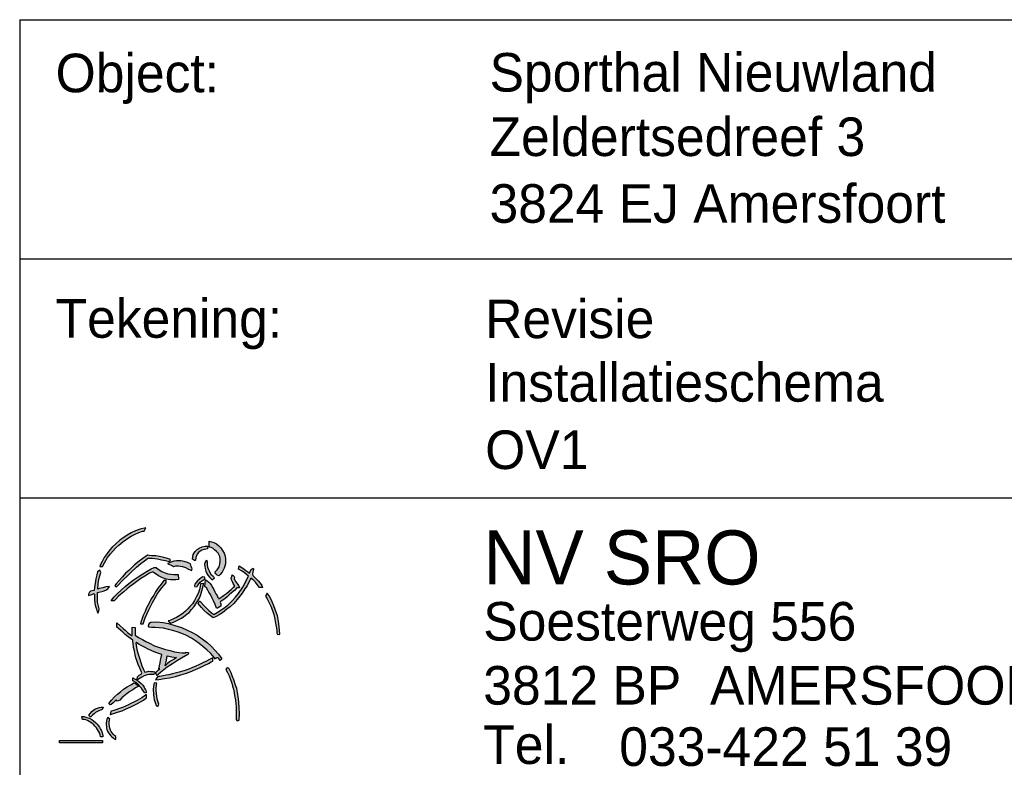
# Model space of a CAD drawing. Extents: x 0 to 594, y 0 to 420.
# Tile 4 of 7: x 436 to 486, y 35 to 73. Entities that reach past the tile are written whole.
import ezdxf
from ezdxf.enums import TextEntityAlignment as Align

# ---------------------------------------------------------------- set-up
doc = ezdxf.new("R2010")
doc.units = 0
doc.layers.get('0').update_dxf_attribs({"linetype": 'CONTINUOUS'})
for name, color, linetype in [('00att025', 2, 'CONTINUOUS'), ('00att035', 3, 'CONTINUOUS'), ('00att050', 4, 'CONTINUOUS'), ('00kad025', 2, 'CONTINUOUS'), ('00kad050', 4, 'CONTINUOUS'), ('BL$4----', 7, 'CONTINUOUS')]:
    doc.layers.add(name, color=color, linetype=linetype)
doc.styles.add('BURO-025', font='BUROFONT.shx', dxfattribs={"height": 2.5})
doc.styles.add('Comic Sans', font='comic.TTF', dxfattribs={"height": 250})

# ---------------------------------------------------------------- blocks, each defined once
blk = doc.blocks.new('nw stempel sro')
h = blk.add_hatch(color=150)
h.paths.add_polyline_path([(-153.799, 15.917), (-155.995, 15.917), (-155.995, 15.8), (-153.799, 15.8)])
h.paths.add_polyline_path([(-153.958, 16.604), (-154.021, 16.694), (-154.079, 16.764), (-154.157, 16.836), (-154.263, 16.923), (-154.355, 16.986), (-154.473, 17.054), (-154.606, 17.104), (-154.765, 17.148), (-154.857, 17.148), (-154.831, 16.998), (-154.78, 17.001), (-154.717, 16.993), (-154.654, 16.972), (-154.57, 16.935), (-154.48, 16.894), (-154.401, 16.848), (-154.326, 16.79), (-154.253, 16.728), (-154.19, 16.658), (-154.118, 16.571), (-154.053, 16.479), (-154.007, 16.402), (-153.966, 16.32), (-153.929, 16.211), (-153.913, 16.117), (-153.782, 16.117), (-153.787, 16.199), (-153.799, 16.247), (-153.818, 16.32), (-153.859, 16.423), (-153.9, 16.501)])
h.paths.add_polyline_path([(-154.069, 17.401), (-153.998, 17.434), (-153.906, 17.462), (-153.861, 17.479), (-153.824, 17.507), (-153.805, 17.545), (-153.775, 17.623), (-153.815, 17.63), (-153.878, 17.629), (-153.962, 17.612), (-154.056, 17.58), (-154.16, 17.537), (-154.252, 17.485), (-154.351, 17.395), (-154.422, 17.315), (-154.497, 17.216), (-154.495, 17.18), (-154.442, 17.135), (-154.409, 17.132), (-154.392, 17.143), (-154.37, 17.165), (-154.304, 17.227), (-154.231, 17.285), (-154.162, 17.345)])
h.paths.add_polyline_path([(-153.461, 16.871), (-153.452, 16.963), (-153.441, 16.991), (-153.437, 17.009), (-153.528, 17.09), (-153.566, 17.053), (-153.588, 16.998), (-153.609, 16.914), (-153.614, 16.816), (-153.614, 16.744), (-153.607, 16.628), (-153.598, 16.56), (-153.581, 16.483), (-153.55, 16.393), (-153.496, 16.308), (-153.452, 16.244), (-153.386, 16.161), (-153.332, 16.107), (-153.268, 16.06), (-153.207, 16.015), (-153.169, 15.992), (-153.13, 15.969), (-153.126, 16.124), (-153.191, 16.177), (-153.257, 16.24), (-153.307, 16.306), (-153.358, 16.385), (-153.397, 16.455), (-153.432, 16.545), (-153.448, 16.652), (-153.459, 16.759)])
h.paths.add_polyline_path([(-152.81, 17.441), (-152.592, 17.534), (-152.363, 17.633), (-152.197, 17.718), (-152.012, 17.81), (-151.875, 17.888), (-151.72, 17.98), (-151.609, 18.058), (-151.565, 18.095), (-151.558, 18.265), (-151.687, 18.176), (-151.798, 18.102), (-151.923, 18.036), (-152.038, 17.969), (-152.215, 17.877), (-152.356, 17.807), (-152.481, 17.74), (-152.64, 17.674), (-152.788, 17.607), (-152.936, 17.556), (-153.072, 17.5), (-153.224, 17.449), (-153.342, 17.412), (-153.383, 17.404), (-153.409, 17.257), (-153.397, 17.246), (-153.239, 17.294), (-152.984, 17.378)])
h.paths.add_polyline_path([(-152.544, 18.315), (-152.411, 18.418), (-152.262, 18.515), (-152.114, 18.602), (-151.96, 18.689), (-152.042, 18.765), (-152.139, 18.852), (-152.201, 18.863), (-152.278, 18.822), (-152.365, 18.771), (-152.549, 18.663), (-152.743, 18.535), (-152.892, 18.402), (-153.045, 18.279), (-153.199, 18.146), (-153.352, 17.973), (-153.485, 17.809), (-153.419, 17.737), (-153.357, 17.763), (-153.265, 17.85), (-153.183, 17.921), (-153.102, 17.998), (-153.061, 17.927), (-152.999, 17.942), (-152.922, 17.988), (-152.82, 18.095), (-152.713, 18.187)])
h.paths.add_polyline_path([(-151.834, 18.835), (-151.946, 18.939), (-152.042, 19.003), (-152.132, 19.053), (-152.265, 19.118), (-152.265, 18.967), (-152.211, 18.942), (-152.172, 18.921), (-152.096, 18.878), (-152.032, 18.82), (-151.967, 18.756), (-151.895, 18.68), (-151.82, 18.598), (-151.759, 18.501), (-151.702, 18.419), (-151.669, 18.333), (-151.623, 18.347), (-151.583, 18.372), (-151.583, 18.44), (-151.616, 18.505), (-151.655, 18.591), (-151.68, 18.648), (-151.752, 18.741)])
h.paths.add_polyline_path([(-151.063, 18.474), (-151.066, 18.609), (-151.056, 18.729), (-151.045, 18.799), (-151.038, 18.842), (-151.054, 18.842), (-151.174, 18.857), (-151.19, 18.775), (-151.211, 18.658), (-151.215, 18.566), (-151.218, 18.471), (-151.211, 18.333), (-151.208, 18.245), (-151.19, 18.132), (-151.162, 18.005), (-151.137, 17.909), (-151.098, 17.803), (-151.084, 17.743), (-151.049, 17.69), (-150.999, 17.673), (-150.953, 17.704), (-150.928, 17.775), (-150.985, 17.923), (-151.013, 18.043), (-151.034, 18.174), (-151.052, 18.326)])
h.paths.add_polyline_path([(-147.101, 19.017), (-147.182, 19.225), (-147.247, 19.371), (-147.313, 19.505), (-147.351, 19.582), (-147.369, 19.614), (-147.432, 19.629), (-147.481, 19.6), (-147.506, 19.546), (-147.433, 19.399), (-147.342, 19.214), (-147.277, 19.036), (-147.212, 18.848), (-147.169, 18.694), (-147.128, 18.545), (-147.094, 18.363), (-147.067, 18.221), (-147.017, 17.985), (-147.001, 17.812), (-146.994, 17.64), (-146.978, 17.386), (-146.978, 17.182), (-146.978, 16.987), (-146.952, 16.937), (-146.913, 16.933), (-146.832, 16.967), (-146.821, 17.317), (-146.836, 17.582), (-146.852, 17.874), (-146.882, 18.163), (-146.917, 18.379), (-146.959, 18.571), (-147.017, 18.751)])
h.paths.add_polyline_path([(-148.402, 19.852), (-148.266, 19.928), (-148.177, 19.971), (-148.173, 20.144), (-148.342, 20.051), (-148.495, 19.975), (-148.682, 19.89), (-148.898, 19.784), (-149.046, 19.716), (-149.25, 19.631), (-149.407, 19.564), (-149.598, 19.492), (-149.827, 19.424), (-150.035, 19.369), (-150.238, 19.318), (-150.425, 19.275), (-150.566, 19.254), (-150.71, 19.228), (-150.875, 19.194), (-150.954, 19.183), (-150.997, 19.178), (-151.095, 19.025), (-150.93, 19.038), (-150.645, 19.08), (-150.387, 19.123), (-150.086, 19.191), (-149.81, 19.267), (-149.568, 19.339), (-149.339, 19.42), (-149.055, 19.538), (-148.817, 19.644), (-148.584, 19.763)])
h.paths.add_polyline_path([(-148.254, 20.735), (-148.467, 20.923), (-148.718, 21.111), (-148.973, 21.291), (-149.228, 21.433), (-149.512, 21.575), (-149.771, 21.692), (-150.109, 21.796), (-150.435, 21.884), (-150.719, 21.942), (-151.029, 21.976), (-151.346, 21.967), (-151.385, 21.922), (-151.435, 21.838), (-151.451, 21.755), (-151.431, 21.7), (-151.314, 21.696), (-151.113, 21.692), (-150.912, 21.679), (-150.695, 21.654), (-150.436, 21.588), (-150.227, 21.537), (-150.001, 21.471), (-149.758, 21.378), (-149.558, 21.291), (-149.265, 21.144), (-149.065, 21.015), (-148.877, 20.869), (-148.684, 20.718), (-148.484, 20.543), (-148.3, 20.38), (-148.174, 20.25), (-148.037, 20.079), (-148.02, 20.117), (-147.974, 20.134), (-147.924, 20.134), (-147.869, 20.104), (-147.794, 20.004), (-147.719, 20.096), (-147.894, 20.334), (-148.049, 20.514)])
h.paths.add_polyline_path([(-149.442, 20.333), (-149.411, 20.412), (-149.547, 20.422), (-149.557, 20.396), (-149.584, 20.391), (-149.741, 20.391), (-149.888, 20.417), (-150.134, 20.448), (-150.349, 20.506), (-150.591, 20.558), (-150.89, 20.669), (-151.152, 20.758), (-151.404, 20.883), (-151.587, 20.967), (-151.766, 21.067), (-151.965, 21.177), (-152.138, 21.298), (-152.138, 21.691), (-152.29, 21.701), (-152.29, 21.271), (-152.332, 21.271), (-152.4, 21.329), (-152.526, 21.439), (-152.647, 21.549), (-152.757, 21.638), (-152.909, 21.775), (-153.082, 21.927), (-153.072, 21.712), (-152.993, 21.638), (-152.883, 21.549), (-152.762, 21.444), (-152.647, 21.334), (-152.505, 21.219), (-152.264, 21.046), (-152.259, 20.994), (-152.243, 20.878), (-152.222, 20.669), (-152.18, 20.501), (-152.133, 20.291), (-152.101, 20.134), (-152.038, 19.95), (-151.986, 19.798), (-151.891, 19.573), (-151.802, 19.368), (-151.829, 19.305), (-151.939, 19.248), (-152.028, 19.164), (-152.038, 19.059), (-152.028, 19.017), (-151.965, 19.054), (-151.891, 19.106), (-151.802, 19.159), (-151.676, 19.227), (-151.572, 19.264), (-151.44, 19.295), (-151.325, 19.295), (-151.21, 19.295), (-151.152, 19.332), (-151.126, 19.416), (-151.147, 19.426), (-151.215, 19.437), (-151.341, 19.442), (-151.435, 19.452), (-151.556, 19.426), (-151.645, 19.416), (-151.666, 19.442), (-151.739, 19.573), (-151.792, 19.735), (-151.855, 19.898), (-151.923, 20.118), (-151.991, 20.328), (-152.059, 20.569), (-152.096, 20.789), (-152.101, 20.91), (-152.07, 20.925), (-152.007, 20.878), (-151.939, 20.826), (-151.834, 20.768), (-151.671, 20.684), (-151.477, 20.579), (-151.294, 20.501), (-151.084, 20.417), (-150.785, 20.317), (-150.821, 20.165), (-150.848, 20.018), (-150.869, 19.882), (-150.926, 19.573), (-150.874, 19.583), (-150.942, 19.52), (-151.026, 19.442), (-151.105, 19.379), (-151.01, 19.237), (-150.947, 19.305), (-150.842, 19.395), (-150.68, 19.526), (-150.512, 19.657), (-150.239, 19.84), (-149.982, 20.008), (-149.563, 20.239), (-149.495, 20.275)])
h.paths.add_polyline_path([(-150.029, 20.16), (-150.143, 20.072), (-150.329, 19.969), (-150.484, 19.845), (-150.613, 19.736), (-150.562, 19.938), (-150.52, 20.129), (-150.5, 20.248), (-150.277, 20.191), (-150.153, 20.17)], flags=16)
h.paths.add_polyline_path([(-144.99, 22.61), (-145.068, 22.799), (-145.15, 22.991), (-145.219, 23.143), (-145.305, 23.298), (-145.379, 23.413), (-145.403, 23.433), (-145.481, 23.278), (-145.408, 23.151), (-145.313, 22.983), (-145.223, 22.778), (-145.137, 22.557), (-145.068, 22.344), (-145.018, 22.111), (-144.982, 21.914), (-144.941, 21.742), (-144.916, 21.55), (-144.904, 21.407), (-144.891, 21.341), (-144.797, 21.329), (-144.752, 21.345), (-144.785, 21.718), (-144.826, 22.013), (-144.883, 22.287)])
h.paths.add_polyline_path([(-146.143, 24.336), (-146.156, 24.401), (-146.143, 24.506), (-146.097, 24.656), (-146.117, 24.715), (-146.176, 24.689), (-146.235, 24.637), (-146.313, 24.46), (-146.392, 24.525), (-146.497, 24.604), (-146.647, 24.715), (-146.831, 24.827), (-146.863, 24.669), (-146.837, 24.65), (-146.706, 24.571), (-146.582, 24.486), (-146.353, 24.303), (-146.425, 24.185), (-146.51, 23.995), (-146.654, 23.753), (-146.863, 23.426), (-147.021, 23.242), (-147.197, 23.046), (-147.414, 22.83), (-147.617, 22.673), (-147.957, 22.45), (-148.121, 22.352), (-148.147, 22.365), (-148.239, 22.444), (-148.376, 22.555), (-148.573, 22.738), (-148.854, 23.046), (-148.926, 22.909), (-148.881, 22.837), (-148.763, 22.706), (-148.619, 22.555), (-148.455, 22.398), (-148.317, 22.293), (-148.16, 22.175), (-148.003, 22.254), (-147.852, 22.326), (-147.682, 22.437), (-147.466, 22.621), (-147.289, 22.745), (-147.106, 22.909), (-146.942, 23.118), (-146.791, 23.288), (-146.674, 23.432), (-146.536, 23.661), (-146.425, 23.812), (-146.359, 23.969), (-146.294, 24.093), (-146.274, 24.172), (-146.209, 24.205), (-146.169, 24.159), (-146.091, 24.08), (-146.006, 23.995), (-145.907, 23.877), (-145.803, 23.72), (-145.645, 23.727), (-145.678, 23.825), (-145.763, 23.943), (-145.868, 24.061), (-145.973, 24.172)])
h.paths.add_polyline_path([(-147.535, 25.177), (-147.555, 25.328), (-147.602, 25.477), (-147.675, 25.62), (-147.768, 25.756), (-147.867, 25.858), (-147.986, 25.952), (-148.129, 26.021), (-148.356, 26.085), (-148.362, 25.788), (-148.31, 25.78), (-148.254, 25.762), (-148.167, 25.716), (-148.085, 25.657), (-147.989, 25.573), (-147.908, 25.474), (-147.826, 25.317), (-147.797, 25.183), (-147.794, 25.066), (-147.817, 24.924), (-147.861, 24.784), (-147.963, 24.632), (-148.068, 24.516), (-148.021, 24.429), (-147.948, 24.364), (-147.873, 24.33), (-147.797, 24.394), (-147.701, 24.516), (-147.645, 24.609), (-147.593, 24.714), (-147.561, 24.813), (-147.535, 24.938), (-147.532, 25.066)])
h.paths.add_polyline_path([(-148.44, 25.838), (-148.562, 25.833), (-148.727, 25.808), (-148.87, 25.741), (-148.984, 25.661), (-149.077, 25.564), (-149.174, 25.416), (-149.216, 25.18), (-149.077, 25.087), (-149.069, 25.121), (-149.051, 25.237), (-149.021, 25.325), (-148.965, 25.443), (-148.918, 25.503), (-148.823, 25.576), (-148.731, 25.636), (-148.616, 25.674), (-148.453, 25.698)])
h.paths.add_polyline_path([(-148.442, 24.917), (-148.442, 24.991), (-148.442, 25.032), (-148.442, 25.059), (-148.521, 25.103), (-148.575, 25.029), (-148.595, 24.914), (-148.589, 24.802), (-148.569, 24.701), (-148.527, 24.556), (-148.477, 24.444), (-148.43, 24.361), (-148.347, 24.255), (-148.27, 24.172), (-148.214, 24.119), (-148.093, 24.225), (-148.167, 24.284), (-148.238, 24.361), (-148.309, 24.476), (-148.347, 24.556), (-148.394, 24.66), (-148.427, 24.757)])
h.paths.add_polyline_path([(-148.073, 23.511), (-148.129, 23.628), (-148.184, 23.713), (-148.253, 23.824), (-148.318, 23.925), (-148.387, 24), (-148.465, 24.068), (-148.553, 24.114), (-148.582, 23.781), (-148.55, 23.749), (-148.504, 23.706), (-148.436, 23.599), (-148.377, 23.488), (-148.295, 23.364), (-148.217, 23.191), (-148.135, 23.041), (-148.057, 22.855), (-147.988, 22.682), (-147.946, 22.679), (-147.776, 22.783), (-147.763, 22.914), (-147.793, 22.923), (-147.802, 22.985), (-147.793, 23.008), (-147.744, 23.028), (-147.672, 23.083), (-147.554, 23.171), (-147.443, 23.259), (-147.336, 23.351), (-147.218, 23.449), (-147.078, 23.573), (-146.951, 23.713), (-146.836, 23.703), (-146.82, 23.723), (-146.83, 23.775), (-146.856, 23.798), (-146.905, 23.873), (-146.96, 23.944), (-147.019, 24.039), (-147.058, 24.101), (-147.081, 24.183), (-147.078, 24.258), (-147.094, 24.287), (-147.133, 24.333), (-147.182, 24.382), (-147.215, 24.297), (-147.238, 24.202), (-147.218, 24.121), (-147.179, 24.023), (-147.133, 23.935), (-147.055, 23.804), (-147.127, 23.739), (-147.234, 23.631), (-147.342, 23.543), (-147.483, 23.429), (-147.636, 23.318), (-147.819, 23.188), (-147.835, 23.161), (-147.864, 23.145), (-147.894, 23.184), (-147.92, 23.223), (-147.962, 23.315), (-148.015, 23.406)], flags=17)
h.paths.add_polyline_path([(-148.685, 23.725), (-148.65, 23.874), (-148.634, 23.938), (-148.801, 23.917), (-148.815, 23.782), (-148.853, 23.622), (-148.933, 23.423), (-149.002, 23.263), (-149.117, 23.064), (-149.22, 22.9), (-149.342, 22.751), (-149.457, 22.64), (-149.579, 22.514), (-149.698, 22.418), (-149.858, 22.304), (-150.03, 22.2), (-150.157, 22.139), (-150.29, 22.078), (-150.378, 22.048), (-150.451, 22.029), (-150.397, 21.979), (-150.321, 21.914), (-150.179, 21.964), (-150.053, 22.025), (-149.908, 22.097), (-149.774, 22.166), (-149.648, 22.254), (-149.499, 22.365), (-149.392, 22.46), (-149.27, 22.602), (-149.121, 22.766), (-149.01, 22.938), (-148.864, 23.19), (-148.792, 23.377), (-148.731, 23.553)])
h.paths.add_polyline_path([(-148.65, 24.126), (-148.594, 24.155), (-148.57, 24.177), (-148.605, 24.252), (-148.68, 24.27), (-148.773, 24.217), (-148.878, 24.142), (-148.956, 24.075), (-149.033, 23.989), (-149.087, 23.904), (-149.106, 23.834), (-149.09, 23.767), (-148.977, 23.772), (-148.964, 23.807), (-148.891, 23.912), (-148.816, 23.992), (-148.733, 24.067)])
h.paths.add_polyline_path([(-149.635, 25.056), (-149.805, 25.081), (-150.031, 25.091), (-150.171, 25.071), (-150.352, 25.011), (-150.447, 24.971), (-150.492, 24.951), (-150.242, 24.826), (-150.186, 24.801), (-150.056, 24.826), (-149.921, 24.831), (-149.73, 24.795), (-149.569, 24.745), (-149.449, 24.685), (-149.329, 24.63), (-149.258, 24.59), (-149.233, 24.685), (-149.278, 24.806), (-149.293, 24.876), (-149.319, 24.936), (-149.464, 25.001)])
h.paths.add_polyline_path([(-150.904, 25.312), (-151.082, 25.337), (-151.285, 25.352), (-151.423, 25.366), (-151.517, 25.376), (-151.754, 25.213), (-151.942, 25.065), (-152.165, 24.887), (-152.328, 24.734), (-152.471, 24.601), (-152.629, 24.457), (-152.792, 24.275), (-152.955, 24.092), (-153.104, 23.919), (-153.178, 23.83), (-153.138, 23.776), (-153.099, 23.766), (-153.064, 23.79), (-152.758, 24.111), (-152.52, 24.344), (-152.343, 24.517), (-152.066, 24.764), (-151.843, 24.956), (-151.67, 25.085), (-151.532, 25.198), (-151.507, 25.218), (-151.28, 25.218), (-151.003, 25.184), (-150.796, 25.144), (-150.598, 25.1), (-150.464, 25.08), (-150.365, 25.055), (-150.341, 25.149), (-150.484, 25.208), (-150.682, 25.258)])
h.paths.add_polyline_path([(-151.59, 26.767), (-151.891, 26.706), (-152.125, 26.62), (-152.344, 26.513), (-152.547, 26.396), (-152.776, 26.253), (-152.929, 26.141), (-153.133, 25.963), (-153.306, 25.785), (-153.438, 25.648), (-153.571, 25.47), (-153.718, 25.256), (-153.83, 25.057), (-153.902, 24.905), (-153.942, 24.793), (-153.81, 24.793), (-153.708, 24.991), (-153.55, 25.261), (-153.393, 25.449), (-153.27, 25.597), (-153.133, 25.744), (-152.98, 25.892), (-152.766, 26.055), (-152.578, 26.192), (-152.349, 26.345), (-152.176, 26.437), (-151.957, 26.533), (-151.768, 26.599), (-151.672, 26.61)])
h.paths.add_polyline_path([(-153.774, 23.545), (-153.629, 23.589), (-153.541, 23.654), (-153.447, 23.785), (-153.636, 23.756), (-153.788, 23.719), (-153.97, 23.669), (-154.05, 23.639), (-154.035, 23.908), (-153.999, 24.155), (-153.948, 24.322), (-153.89, 24.489), (-153.941, 24.613), (-154.057, 24.533), (-154.101, 24.366), (-154.144, 24.17), (-154.188, 23.937), (-154.21, 23.741), (-154.224, 23.574), (-154.413, 23.545), (-154.471, 23.487), (-154.515, 23.385), (-154.522, 23.327), (-154.355, 23.371), (-154.239, 23.414), (-154.21, 23.393), (-154.217, 23.276), (-154.217, 23.08), (-154.181, 22.826), (-154.115, 22.623), (-154.079, 22.492), (-154.05, 22.412), (-153.999, 22.514), (-153.97, 22.637), (-154.057, 22.986), (-154.065, 23.255), (-154.065, 23.472)])
h.paths.add_polyline_path([(-152.262, 23.885), (-151.994, 24.084), (-151.845, 24.187), (-151.651, 24.312), (-151.4, 24.466), (-151.235, 24.523), (-151.206, 24.495), (-151.075, 24.404), (-150.955, 24.324), (-150.75, 24.227), (-150.556, 24.153), (-150.339, 24.113), (-150.185, 24.113), (-150.06, 24.119), (-149.934, 24.13), (-149.94, 24.386), (-149.98, 24.386), (-150.163, 24.386), (-150.317, 24.404), (-150.471, 24.426), (-150.664, 24.495), (-150.784, 24.552), (-150.967, 24.672), (-151.064, 24.757), (-151.172, 24.757), (-151.32, 24.677), (-151.52, 24.563), (-151.748, 24.426), (-151.988, 24.267), (-152.233, 24.101), (-152.456, 23.925), (-152.649, 23.771), (-152.849, 23.6), (-153.054, 23.406), (-153.22, 23.24), (-153.357, 23.047), (-153.214, 23.047), (-153.129, 23.126), (-152.986, 23.28), (-152.883, 23.366), (-152.718, 23.508), (-152.541, 23.662), (-152.433, 23.765)])
h.paths.add_polyline_path([(-150.665, 23.844), (-150.556, 23.964), (-150.562, 24.089), (-150.67, 24.089), (-150.807, 23.901), (-150.961, 23.707), (-151.098, 23.513), (-151.195, 23.331), (-151.315, 23.143), (-151.418, 22.937), (-151.555, 22.687), (-151.629, 22.504), (-151.731, 22.293), (-151.806, 22.094), (-151.857, 21.968), (-151.874, 21.877), (-151.726, 21.883), (-151.634, 22.179), (-151.537, 22.362), (-151.446, 22.584), (-151.361, 22.766), (-151.252, 22.966), (-151.121, 23.2), (-151.018, 23.382), (-150.893, 23.559), (-150.779, 23.713)])
at = {"color": 150}
for points in [[(-151.59, 26.767), (-151.891, 26.706), (-152.125, 26.62), (-152.344, 26.513), (-152.547, 26.396), (-152.776, 26.253), (-152.929, 26.141), (-153.133, 25.963), (-153.306, 25.785), (-153.438, 25.648), (-153.571, 25.47), (-153.718, 25.256), (-153.83, 25.057), (-153.902, 24.905), (-153.942, 24.793), (-153.81, 24.793), (-153.708, 24.991), (-153.55, 25.261), (-153.393, 25.449), (-153.27, 25.597), (-153.133, 25.744), (-152.98, 25.892), (-152.766, 26.055), (-152.578, 26.192), (-152.349, 26.345), (-152.176, 26.437), (-151.957, 26.533), (-151.768, 26.599), (-151.672, 26.61), (-151.59, 26.767)], [(-149.077, 25.087), (-149.216, 25.18), (-149.174, 25.416), (-149.077, 25.564), (-148.984, 25.661), (-148.87, 25.741), (-148.727, 25.808), (-148.562, 25.833), (-148.44, 25.838), (-148.453, 25.698), (-148.616, 25.674), (-148.731, 25.636), (-148.823, 25.576), (-148.918, 25.503), (-148.965, 25.443), (-149.021, 25.325), (-149.051, 25.237), (-149.069, 25.121), (-149.077, 25.087)], [(-148.356, 26.085), (-148.129, 26.021), (-147.986, 25.952), (-147.867, 25.858), (-147.768, 25.756), (-147.675, 25.62), (-147.602, 25.477), (-147.555, 25.328), (-147.535, 25.177), (-147.532, 25.066), (-147.535, 24.938), (-147.561, 24.813), (-147.593, 24.714), (-147.645, 24.609), (-147.701, 24.516), (-147.797, 24.394), (-147.873, 24.33), (-147.948, 24.364), (-148.021, 24.429), (-148.068, 24.516), (-147.963, 24.632), (-147.861, 24.784), (-147.817, 24.924), (-147.794, 25.066), (-147.797, 25.183), (-147.826, 25.317), (-147.908, 25.474), (-147.989, 25.573), (-148.085, 25.657), (-148.167, 25.716), (-148.254, 25.762), (-148.31, 25.78), (-148.362, 25.788), (-148.356, 26.085)], [(-150.341, 25.149), (-150.484, 25.208), (-150.682, 25.258), (-150.904, 25.312), (-151.082, 25.337), (-151.285, 25.352), (-151.423, 25.366), (-151.517, 25.376), (-151.754, 25.213), (-151.942, 25.065), (-152.165, 24.887), (-152.328, 24.734), (-152.471, 24.601), (-152.629, 24.457), (-152.792, 24.275), (-152.955, 24.092), (-153.104, 23.919), (-153.178, 23.83), (-153.138, 23.776), (-153.099, 23.766), (-153.064, 23.79), (-152.758, 24.111), (-152.52, 24.344), (-152.343, 24.517), (-152.066, 24.764), (-151.843, 24.956), (-151.67, 25.085), (-151.532, 25.198), (-151.507, 25.218), (-151.28, 25.218), (-151.003, 25.184), (-150.796, 25.144), (-150.598, 25.1), (-150.464, 25.08), (-150.365, 25.055), (-150.341, 25.149)], [(-149.94, 24.386), (-149.934, 24.13), (-150.06, 24.119), (-150.185, 24.113), (-150.339, 24.113), (-150.556, 24.153), (-150.75, 24.227), (-150.955, 24.324), (-151.075, 24.404), (-151.206, 24.495), (-151.235, 24.523), (-151.4, 24.466), (-151.651, 24.312), (-151.845, 24.187), (-151.994, 24.084), (-152.262, 23.885), (-152.433, 23.765), (-152.541, 23.662), (-152.718, 23.508), (-152.883, 23.366), (-152.986, 23.28), (-153.129, 23.126), (-153.214, 23.047), (-153.357, 23.047), (-153.22, 23.24), (-153.054, 23.406), (-152.849, 23.6), (-152.649, 23.771), (-152.456, 23.925), (-152.233, 24.101), (-151.988, 24.267), (-151.748, 24.426), (-151.52, 24.563), (-151.32, 24.677), (-151.172, 24.757), (-151.064, 24.757), (-150.967, 24.672), (-150.784, 24.552), (-150.664, 24.495), (-150.471, 24.426), (-150.317, 24.404), (-150.163, 24.386), (-149.98, 24.386), (-149.94, 24.386)], [(-150.492, 24.951), (-150.242, 24.826), (-150.186, 24.801), (-150.056, 24.826), (-149.921, 24.831), (-149.73, 24.795), (-149.569, 24.745), (-149.449, 24.685), (-149.329, 24.63), (-149.258, 24.59), (-149.233, 24.685), (-149.278, 24.806), (-149.293, 24.876), (-149.319, 24.936), (-149.464, 25.001), (-149.635, 25.056), (-149.805, 25.081), (-150.031, 25.091), (-150.171, 25.071), (-150.352, 25.011), (-150.447, 24.971), (-150.492, 24.951)], [(-148.854, 23.046), (-148.573, 22.738), (-148.376, 22.555), (-148.239, 22.444), (-148.147, 22.365), (-148.121, 22.352), (-147.957, 22.45), (-147.617, 22.673), (-147.414, 22.83), (-147.197, 23.046), (-147.021, 23.242), (-146.863, 23.426), (-146.654, 23.753), (-146.51, 23.995), (-146.425, 24.185), (-146.353, 24.303), (-146.582, 24.486), (-146.706, 24.571), (-146.837, 24.65), (-146.863, 24.669), (-146.831, 24.827), (-146.647, 24.715), (-146.497, 24.604), (-146.392, 24.525), (-146.313, 24.46), (-146.235, 24.637), (-146.176, 24.689), (-146.117, 24.715), (-146.097, 24.656), (-146.143, 24.506), (-146.156, 24.401), (-146.143, 24.336), (-145.973, 24.172), (-145.868, 24.061), (-145.763, 23.943), (-145.678, 23.825), (-145.645, 23.727), (-145.803, 23.72), (-145.907, 23.877), (-146.006, 23.995), (-146.091, 24.08), (-146.169, 24.159), (-146.209, 24.205), (-146.274, 24.172), (-146.294, 24.093), (-146.359, 23.969), (-146.425, 23.812), (-146.536, 23.661), (-146.674, 23.432), (-146.791, 23.288), (-146.942, 23.118), (-147.106, 22.909), (-147.289, 22.745), (-147.466, 22.621), (-147.682, 22.437), (-147.852, 22.326), (-148.003, 22.254), (-148.16, 22.175), (-148.317, 22.293), (-148.455, 22.398), (-148.619, 22.555), (-148.763, 22.706), (-148.881, 22.837), (-148.926, 22.909), (-148.854, 23.046)], [(-148.442, 25.059), (-148.521, 25.103), (-148.575, 25.029), (-148.595, 24.914), (-148.589, 24.802), (-148.569, 24.701), (-148.527, 24.556), (-148.477, 24.444), (-148.43, 24.361), (-148.347, 24.255), (-148.27, 24.172), (-148.214, 24.119), (-148.093, 24.225), (-148.167, 24.284), (-148.238, 24.361), (-148.309, 24.476), (-148.347, 24.556), (-148.394, 24.66), (-148.427, 24.757), (-148.442, 24.917), (-148.442, 24.991), (-148.442, 25.032), (-148.442, 25.059)], [(-153.941, 24.613), (-154.057, 24.533), (-154.101, 24.366), (-154.144, 24.17), (-154.188, 23.937), (-154.21, 23.741), (-154.224, 23.574), (-154.413, 23.545), (-154.471, 23.487), (-154.515, 23.385), (-154.522, 23.327), (-154.355, 23.371), (-154.239, 23.414), (-154.21, 23.393), (-154.217, 23.276), (-154.217, 23.08), (-154.181, 22.826), (-154.115, 22.623), (-154.079, 22.492), (-154.05, 22.412), (-153.999, 22.514), (-153.97, 22.637), (-154.057, 22.986), (-154.065, 23.255), (-154.065, 23.472), (-153.774, 23.545), (-153.629, 23.589), (-153.541, 23.654), (-153.447, 23.785), (-153.636, 23.756), (-153.788, 23.719), (-153.97, 23.669), (-154.05, 23.639), (-154.035, 23.908), (-153.999, 24.155), (-153.948, 24.322), (-153.89, 24.489), (-153.941, 24.613)], [(-148.57, 24.177), (-148.605, 24.252), (-148.68, 24.27), (-148.773, 24.217), (-148.878, 24.142), (-148.956, 24.075), (-149.033, 23.989), (-149.087, 23.904), (-149.106, 23.834), (-149.09, 23.767), (-148.977, 23.772), (-148.964, 23.807), (-148.891, 23.912), (-148.816, 23.992), (-148.733, 24.067), (-148.65, 24.126), (-148.594, 24.155), (-148.57, 24.177)], [(-147.182, 24.382), (-147.133, 24.333), (-147.094, 24.287), (-147.078, 24.258), (-147.081, 24.183), (-147.058, 24.101), (-147.019, 24.039), (-146.96, 23.944), (-146.905, 23.873), (-146.856, 23.798), (-146.83, 23.775), (-146.82, 23.723), (-146.836, 23.703), (-146.951, 23.713), (-147.078, 23.573), (-147.218, 23.449), (-147.336, 23.351), (-147.443, 23.259), (-147.554, 23.171), (-147.672, 23.083), (-147.744, 23.028), (-147.793, 23.008), (-147.802, 22.985), (-147.793, 22.923), (-147.763, 22.914), (-147.776, 22.783), (-147.946, 22.679), (-147.988, 22.682), (-148.057, 22.855), (-148.135, 23.041), (-148.217, 23.191), (-148.295, 23.364), (-148.377, 23.488), (-148.436, 23.599), (-148.504, 23.706), (-148.55, 23.749), (-148.582, 23.781), (-148.553, 24.114), (-148.465, 24.068), (-148.387, 24), (-148.318, 23.925), (-148.253, 23.824), (-148.184, 23.713), (-148.129, 23.628), (-148.073, 23.511), (-148.015, 23.406), (-147.962, 23.315), (-147.92, 23.223), (-147.894, 23.184), (-147.864, 23.145), (-147.835, 23.161), (-147.819, 23.188), (-147.636, 23.318), (-147.483, 23.429), (-147.342, 23.543), (-147.234, 23.631), (-147.127, 23.739), (-147.055, 23.804), (-147.133, 23.935), (-147.179, 24.023), (-147.218, 24.121), (-147.238, 24.202), (-147.215, 24.297), (-147.182, 24.382)], [(-150.562, 24.089), (-150.67, 24.089), (-150.807, 23.901), (-150.961, 23.707), (-151.098, 23.513), (-151.195, 23.331), (-151.315, 23.143), (-151.418, 22.937), (-151.555, 22.687), (-151.629, 22.504), (-151.731, 22.293), (-151.806, 22.094), (-151.857, 21.968), (-151.874, 21.877), (-151.726, 21.883), (-151.634, 22.179), (-151.537, 22.362), (-151.446, 22.584), (-151.361, 22.766), (-151.252, 22.966), (-151.121, 23.2), (-151.018, 23.382), (-150.893, 23.559), (-150.779, 23.713), (-150.665, 23.844), (-150.556, 23.964), (-150.562, 24.089)], [(-148.634, 23.938), (-148.801, 23.917), (-148.815, 23.782), (-148.853, 23.622), (-148.933, 23.423), (-149.002, 23.263), (-149.117, 23.064), (-149.22, 22.9), (-149.342, 22.751), (-149.457, 22.64), (-149.579, 22.514), (-149.698, 22.418), (-149.858, 22.304), (-150.03, 22.2), (-150.157, 22.139), (-150.29, 22.078), (-150.378, 22.048), (-150.451, 22.029), (-150.397, 21.979), (-150.321, 21.914), (-150.179, 21.964), (-150.053, 22.025), (-149.908, 22.097), (-149.774, 22.166), (-149.648, 22.254), (-149.499, 22.365), (-149.392, 22.46), (-149.27, 22.602), (-149.121, 22.766), (-149.01, 22.938), (-148.864, 23.19), (-148.792, 23.377), (-148.731, 23.553), (-148.685, 23.725), (-148.65, 23.874), (-148.634, 23.938)], [(-145.403, 23.433), (-145.481, 23.278), (-145.408, 23.151), (-145.313, 22.983), (-145.223, 22.778), (-145.137, 22.557), (-145.068, 22.344), (-145.018, 22.111), (-144.982, 21.914), (-144.941, 21.742), (-144.916, 21.55), (-144.904, 21.407), (-144.891, 21.341), (-144.797, 21.329), (-144.752, 21.345), (-144.785, 21.718), (-144.826, 22.013), (-144.883, 22.287), (-144.99, 22.61), (-145.068, 22.799), (-145.15, 22.991), (-145.219, 23.143), (-145.305, 23.298), (-145.379, 23.413), (-145.403, 23.433)], [(-153.082, 21.927), (-152.909, 21.775), (-152.757, 21.638), (-152.647, 21.549), (-152.526, 21.439), (-152.4, 21.329), (-152.332, 21.271), (-152.29, 21.271), (-152.29, 21.701), (-152.138, 21.691), (-152.138, 21.298), (-151.965, 21.177), (-151.766, 21.067), (-151.587, 20.967), (-151.404, 20.883), (-151.152, 20.758), (-150.89, 20.669), (-150.591, 20.558), (-150.349, 20.506), (-150.134, 20.448), (-149.888, 20.417), (-149.741, 20.391), (-149.584, 20.391), (-149.557, 20.396), (-149.547, 20.422), (-149.411, 20.412), (-149.442, 20.333), (-149.495, 20.275), (-149.563, 20.239), (-149.982, 20.008), (-150.239, 19.84), (-150.512, 19.657), (-150.68, 19.526), (-150.842, 19.395), (-150.947, 19.305), (-151.01, 19.237), (-151.105, 19.379), (-151.026, 19.442), (-150.942, 19.52), (-150.874, 19.583), (-150.926, 19.573), (-150.869, 19.882), (-150.848, 20.018), (-150.821, 20.165), (-150.785, 20.317), (-151.084, 20.417), (-151.294, 20.501), (-151.477, 20.579), (-151.671, 20.684), (-151.834, 20.768), (-151.939, 20.826), (-152.007, 20.878), (-152.07, 20.925), (-152.101, 20.91), (-152.096, 20.789), (-152.059, 20.569), (-151.991, 20.328), (-151.923, 20.118), (-151.855, 19.898), (-151.792, 19.735), (-151.739, 19.573), (-151.666, 19.442), (-151.645, 19.416), (-151.556, 19.426), (-151.435, 19.452), (-151.341, 19.442), (-151.215, 19.437), (-151.147, 19.426), (-151.126, 19.416), (-151.152, 19.332), (-151.21, 19.295), (-151.325, 19.295), (-151.44, 19.295), (-151.572, 19.264), (-151.676, 19.227), (-151.802, 19.159), (-151.891, 19.106), (-151.965, 19.054), (-152.028, 19.017), (-152.038, 19.059), (-152.028, 19.164), (-151.939, 19.248), (-151.829, 19.305), (-151.802, 19.368), (-151.891, 19.573), (-151.986, 19.798), (-152.038, 19.95), (-152.101, 20.134), (-152.133, 20.291), (-152.18, 20.501), (-152.222, 20.669), (-152.243, 20.878), (-152.259, 20.994), (-152.264, 21.046), (-152.505, 21.219), (-152.647, 21.334), (-152.762, 21.444), (-152.883, 21.549), (-152.993, 21.638), (-153.072, 21.712), (-153.082, 21.927)], [(-151.346, 21.967), (-151.029, 21.976), (-150.719, 21.942), (-150.435, 21.884), (-150.109, 21.796), (-149.771, 21.692), (-149.512, 21.575), (-149.228, 21.433), (-148.973, 21.291), (-148.718, 21.111), (-148.467, 20.923), (-148.254, 20.735), (-148.049, 20.514), (-147.894, 20.334), (-147.719, 20.096), (-147.794, 20.004), (-147.869, 20.104), (-147.924, 20.134), (-147.974, 20.134), (-148.02, 20.117), (-148.037, 20.079), (-148.174, 20.25), (-148.3, 20.38), (-148.484, 20.543), (-148.684, 20.718), (-148.877, 20.869), (-149.065, 21.015), (-149.265, 21.144), (-149.558, 21.291), (-149.758, 21.378), (-150.001, 21.471), (-150.227, 21.537), (-150.436, 21.588), (-150.695, 21.654), (-150.912, 21.679), (-151.113, 21.692), (-151.314, 21.696), (-151.431, 21.7), (-151.451, 21.755), (-151.435, 21.838), (-151.385, 21.922), (-151.346, 21.967)], [(-150.997, 19.178), (-151.095, 19.025), (-150.93, 19.038), (-150.645, 19.08), (-150.387, 19.123), (-150.086, 19.191), (-149.81, 19.267), (-149.568, 19.339), (-149.339, 19.42), (-149.055, 19.538), (-148.817, 19.644), (-148.584, 19.763), (-148.402, 19.852), (-148.266, 19.928), (-148.177, 19.971), (-148.173, 20.144), (-148.342, 20.051), (-148.495, 19.975), (-148.682, 19.89), (-148.898, 19.784), (-149.046, 19.716), (-149.25, 19.631), (-149.407, 19.564), (-149.598, 19.492), (-149.827, 19.424), (-150.035, 19.369), (-150.238, 19.318), (-150.425, 19.275), (-150.566, 19.254), (-150.71, 19.228), (-150.875, 19.194), (-150.954, 19.183), (-150.997, 19.178)], [(-150.5, 20.248), (-150.277, 20.191), (-150.153, 20.17), (-150.029, 20.16), (-150.143, 20.072), (-150.329, 19.969), (-150.484, 19.845), (-150.613, 19.736), (-150.562, 19.938), (-150.52, 20.129), (-150.5, 20.248)], [(-147.369, 19.614), (-147.432, 19.629), (-147.481, 19.6), (-147.506, 19.546), (-147.433, 19.399), (-147.342, 19.214), (-147.277, 19.036), (-147.212, 18.848), (-147.169, 18.694), (-147.128, 18.545), (-147.094, 18.363), (-147.067, 18.221), (-147.017, 17.985), (-147.001, 17.812), (-146.994, 17.64), (-146.978, 17.386), (-146.978, 17.182), (-146.978, 16.987), (-146.952, 16.937), (-146.913, 16.933), (-146.832, 16.967), (-146.821, 17.317), (-146.836, 17.582), (-146.852, 17.874), (-146.882, 18.163), (-146.917, 18.379), (-146.959, 18.571), (-147.017, 18.751), (-147.101, 19.017), (-147.182, 19.225), (-147.247, 19.371), (-147.313, 19.505), (-147.351, 19.582), (-147.369, 19.614)], [(-152.265, 18.967), (-152.265, 19.118), (-152.132, 19.053), (-152.042, 19.003), (-151.946, 18.939), (-151.834, 18.835), (-151.752, 18.741), (-151.68, 18.648), (-151.655, 18.591), (-151.616, 18.505), (-151.583, 18.44), (-151.583, 18.372), (-151.623, 18.347), (-151.669, 18.333), (-151.702, 18.419), (-151.759, 18.501), (-151.82, 18.598), (-151.895, 18.68), (-151.967, 18.756), (-152.032, 18.82), (-152.096, 18.878), (-152.172, 18.921), (-152.211, 18.942), (-152.265, 18.967)], [(-153.102, 17.998), (-153.183, 17.921), (-153.265, 17.85), (-153.357, 17.763), (-153.419, 17.737), (-153.485, 17.809), (-153.352, 17.973), (-153.199, 18.146), (-153.045, 18.279), (-152.892, 18.402), (-152.743, 18.535), (-152.549, 18.663), (-152.365, 18.771), (-152.278, 18.822), (-152.201, 18.863), (-152.139, 18.852), (-152.042, 18.765), (-151.96, 18.689), (-152.114, 18.602), (-152.262, 18.515), (-152.411, 18.418), (-152.544, 18.315), (-152.713, 18.187), (-152.82, 18.095), (-152.922, 17.988), (-152.999, 17.942), (-153.061, 17.927), (-153.102, 17.998)], [(-151.054, 18.842), (-151.174, 18.857), (-151.19, 18.775), (-151.211, 18.658), (-151.215, 18.566), (-151.218, 18.471), (-151.211, 18.333), (-151.208, 18.245), (-151.19, 18.132), (-151.162, 18.005), (-151.137, 17.909), (-151.098, 17.803), (-151.084, 17.743), (-151.049, 17.69), (-150.999, 17.673), (-150.953, 17.704), (-150.928, 17.775), (-150.985, 17.923), (-151.013, 18.043), (-151.034, 18.174), (-151.052, 18.326), (-151.063, 18.474), (-151.066, 18.609), (-151.056, 18.729), (-151.045, 18.799), (-151.038, 18.842), (-151.054, 18.842)], [(-153.383, 17.404), (-153.409, 17.257), (-153.397, 17.246), (-153.239, 17.294), (-152.984, 17.378), (-152.81, 17.441), (-152.592, 17.534), (-152.363, 17.633), (-152.197, 17.718), (-152.012, 17.81), (-151.875, 17.888), (-151.72, 17.98), (-151.609, 18.058), (-151.565, 18.095), (-151.558, 18.265), (-151.687, 18.176), (-151.798, 18.102), (-151.923, 18.036), (-152.038, 17.969), (-152.215, 17.877), (-152.356, 17.807), (-152.481, 17.74), (-152.64, 17.674), (-152.788, 17.607), (-152.936, 17.556), (-153.072, 17.5), (-153.224, 17.449), (-153.342, 17.412), (-153.383, 17.404)], [(-154.497, 17.216), (-154.422, 17.315), (-154.351, 17.395), (-154.252, 17.485), (-154.16, 17.537), (-154.056, 17.58), (-153.962, 17.612), (-153.878, 17.629), (-153.815, 17.63), (-153.775, 17.623), (-153.805, 17.545), (-153.824, 17.507), (-153.861, 17.479), (-153.906, 17.462), (-153.998, 17.434), (-154.069, 17.401), (-154.162, 17.345), (-154.231, 17.285), (-154.304, 17.227), (-154.37, 17.165), (-154.392, 17.143), (-154.409, 17.132), (-154.442, 17.135), (-154.495, 17.18), (-154.497, 17.216)], [(-154.831, 16.998), (-154.857, 17.148), (-154.765, 17.148), (-154.606, 17.104), (-154.473, 17.054), (-154.355, 16.986), (-154.263, 16.923), (-154.157, 16.836), (-154.079, 16.764), (-154.021, 16.694), (-153.958, 16.604), (-153.9, 16.501), (-153.859, 16.423), (-153.818, 16.32), (-153.799, 16.247), (-153.787, 16.199), (-153.782, 16.117), (-153.913, 16.117), (-153.929, 16.211), (-153.966, 16.32), (-154.007, 16.402), (-154.053, 16.479), (-154.118, 16.571), (-154.19, 16.658), (-154.253, 16.728), (-154.326, 16.79), (-154.401, 16.848), (-154.48, 16.894), (-154.57, 16.935), (-154.654, 16.972), (-154.717, 16.993), (-154.78, 17.001), (-154.831, 16.998)], [(-153.437, 17.009), (-153.528, 17.09), (-153.566, 17.053), (-153.588, 16.998), (-153.609, 16.914), (-153.614, 16.816), (-153.614, 16.744), (-153.607, 16.628), (-153.598, 16.56), (-153.581, 16.483), (-153.55, 16.393), (-153.496, 16.308), (-153.452, 16.244), (-153.386, 16.161), (-153.332, 16.107), (-153.268, 16.06), (-153.207, 16.015), (-153.169, 15.992), (-153.13, 15.969), (-153.126, 16.124), (-153.191, 16.177), (-153.257, 16.24), (-153.307, 16.306), (-153.358, 16.385), (-153.397, 16.455), (-153.432, 16.545), (-153.448, 16.652), (-153.459, 16.759), (-153.461, 16.871), (-153.452, 16.963), (-153.441, 16.991), (-153.437, 17.009)], [(-155.995, 15.917), (-153.799, 15.917), (-153.799, 15.8), (-155.995, 15.8), (-155.995, 15.917)]]:
    blk.add_lwpolyline(points, dxfattribs=at)
at = {"layer": '00kad025', "color": 4}
for p, q in [((-158.031, 40.497), (-10, 40.497)), ((-158.031, 28.298), (-10, 28.298))]:
    blk.add_line(p, q, dxfattribs=at)
at = {"layer": '00kad050', "color": 4}
blk.add_line((-158.031, 52.696), (-10, 52.696), dxfattribs=at)
at = {"layer": '00kad050', "color": 4, "linetype": 'Continuous'}
blk.add_lwpolyline([(-158.031, 52.696), (-158.031, -10.055)], dxfattribs=at)
at = {"layer": '00att025', "color": 7, "style": 'Comic Sans'}
for s, p in [('Object:', (-156.199, 48.993)), ('Tekening:', (-156.199, 36.47))]:
    blk.add_text(s, height=1.9685, dxfattribs=at).set_placement(p)
at = {"layer": '00att025', "color": 2, "style": 'Comic Sans'}
for s, p in [('Soesterweg 556', (-134.379, 21.018)), ('3812 BP  AMERSFOORT', (-134.379, 17.752)), ('Tel. ', (-134.379, 14.725)), ('033-422 51 39', (-127.44, 14.626))]:
    blk.add_text(s, height=1.97, dxfattribs=at).set_placement(p)
at = {"layer": '00att025', "color": 7, "style": 'Comic Sans', "flags": 8}
for tag, p in [('PROMSCHR', (-134.057, 49.027)), ('PROPDRGVR1', (-134.057, 45.74)), ('PROPDRGVR2', (-134.057, 42.335)), ('TKFASE', (-134.28, 36.449)), ('TKFORMAAT', (-60.611, 36.195)), ('TKSCHAAL', (-25.258, 36.195)), ('TK1OMSCHR', (-134.28, 33.209)), ('TK2OMSCHR', (-134.28, 29.772)), ('TKDATCREAT', (-60.611, 29.874)), ('TKINIT', (-25.258, 29.817)), ('WZ_CODEA', (-73.455, 23.774)), ('WZ_DATUMA', (-60.611, 23.774)), ('WZ_INITSA', (-25.258, 23.717)), ('WZ_CODEB', (-73.455, 17.674)), ('WZ_DATUMB', (-60.611, 17.674)), ('WZ_INITSB', (-25.258, 17.617)), ('WZ_CODEC', (-73.455, 11.575)), ('WZ_DATUMC', (-60.611, 11.575)), ('WZ_INITSC', (-25.258, 11.517)), ('TKFILE', (-112.089, 6.331))]:
    blk.add_attdef(tag, p, '', height=1.969, dxfattribs=at)
at = {"layer": '00att025', "linetype": 'Continuous', "style": 'BURO-025', "flags": 8}
blk.add_attdef('PROJECTNUMMER', text='', height=2, dxfattribs=at).set_placement((-33.837, -8.715), align=Align.BOTTOM_LEFT)
at = {"layer": '00att035', "color": 3, "style": 'Comic Sans'}
blk.add_text('NV SRO ', height=2.76, dxfattribs=at).set_placement((-134.379, 23.882))
at = {"layer": '00att050', "color": 4, "style": 'Comic Sans'}
blk.add_attdef('TKTEKNR', (-73.391, 42.619), '', height=3.94, dxfattribs=at)

msp = doc.modelspace()

# ---------------------------------------------------------------- block references
at = {"layer": 'BL$4----'}
ref = msp.add_blockref('nw stempel sro', (594, 20.055), dxfattribs=at)
ref.add_attrib('PROMSCHR', 'Sporthal Nieuwland', (459.943, 69.082), dxfattribs={"layer": '00att025', "color": 7, "height": 1.9685, "style": 'Comic Sans', "flags": 8})
ref.add_attrib('PROPDRGVR1', 'Zeldertsedreef 3', (459.943, 65.795), dxfattribs={"layer": '00att025', "color": 7, "height": 1.9685, "style": 'Comic Sans', "flags": 8})
ref.add_attrib('PROPDRGVR2', '3824 EJ Amersfoort', (459.943, 62.39), dxfattribs={"layer": '00att025', "color": 7, "height": 1.9685, "style": 'Comic Sans', "flags": 8})
ref.add_attrib('TKFASE', 'Revisie', (459.72, 56.504), dxfattribs={"layer": '00att025', "color": 7, "height": 1.9685, "style": 'Comic Sans', "flags": 8})
ref.add_attrib('TK1OMSCHR', 'Installatieschema', (459.72, 53.264), dxfattribs={"layer": '00att025', "color": 7, "height": 1.9685, "style": 'Comic Sans', "flags": 8})
ref.add_attrib('TK2OMSCHR', 'OV1', (459.72, 49.827), dxfattribs={"layer": '00att025', "color": 7, "height": 1.9685, "style": 'Comic Sans', "flags": 8})

doc.saveas('drawing.dxf')
